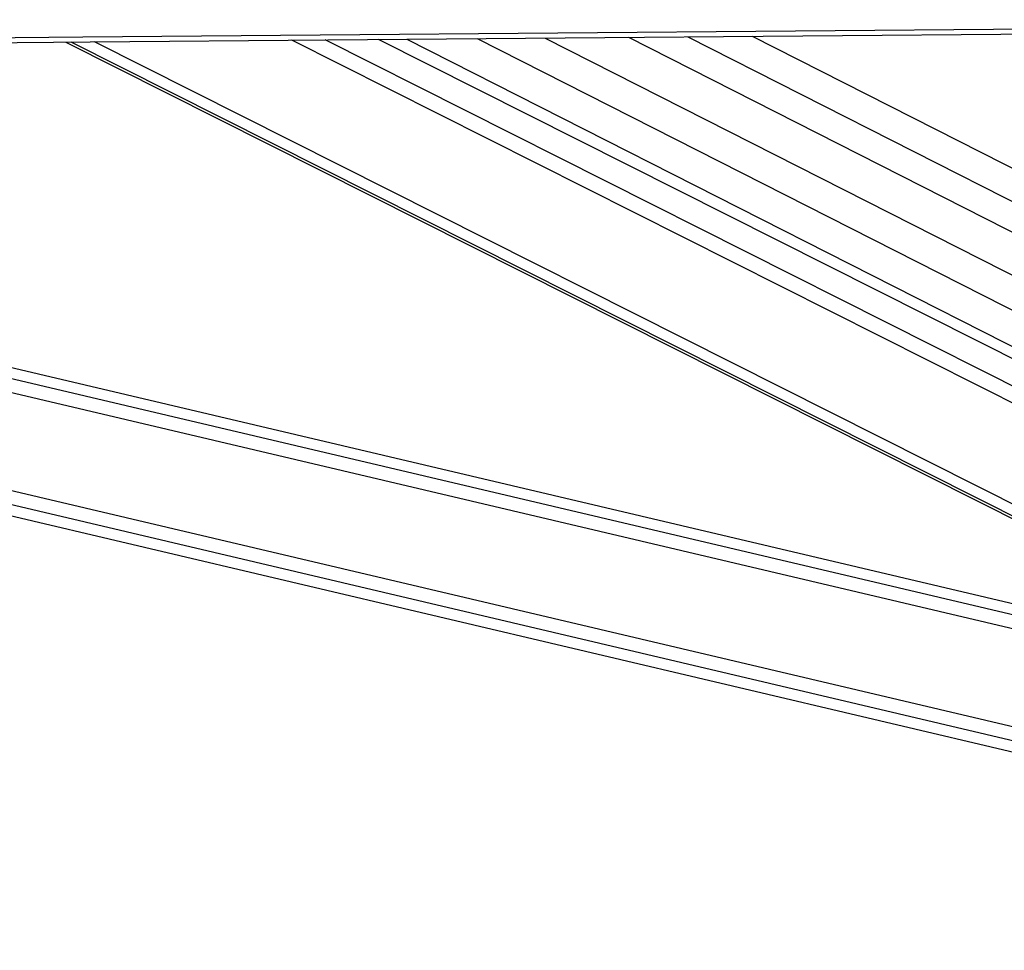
# Paper-space layout 'Surface plate' of a CAD drawing. Header units: millimetres. Extents: x 65420 to 443956, y 26941 to 406945.
# Tile 13 of 71: x 149233 to 158108, y 143756 to 152146. Entities that reach past the tile are written whole.
import ezdxf

# ---------------------------------------------------------------- set-up
doc = ezdxf.new("R2010")
doc.units = ezdxf.units.MM
doc.layers.add('COMPONENT_GEOMETRY', color=7, linetype='Continuous')
doc.styles.add('SLDTEXTSTYLE1', font='TXT', dxfattribs={"width": 0.75})
doc.dimstyles.new('SLDDIMSTYLE0', dxfattribs={"dimtxt": 2500, "dimasz": 165.1, "dimexe": 0, "dimexo": 0.0625, "dimgap": 625, "dimtad": 0, "dimtih": 1, "dimtoh": 1, "dimdec": 0, "dimlfac": 0.02, "dimrnd": 1e-09, "dimzin": 12, "dimdsep": 46, "dimtxsty": 'SLDTEXTSTYLE1', "dimsah": 1, "dimcen": 0.09, "dimadec": 0, "dimazin": 3, "dimtfac": 1, "dimtdec": 0, "dimtofl": 0, "dimtmove": 0, "dimatfit": 3, "dimfxl": 1, "dimfrac": 2, "dimtolj": 1, "dimtzin": 12, "dimarcsym": 0})

# ---------------------------------------------------------------- blocks, each defined once
blk = doc.blocks.new('_D_12')
at = {"layer": 'COMPONENT_GEOMETRY', "color": 7, "ltscale": 50}
for p, q in [((239589.9, 151445.9), (252465.4, 151445.9)), ((252306.7, 151445.9), (252306.7, 98062.1)), ((252306.7, 40709.5), (252306.7, 94093.3)), ((98713.2, 40709.5), (252465.4, 40709.5))]:
    blk.add_line(p, q, dxfattribs=at)
for points in [[(252306.7, 151445.9), (252281.3, 151280.8), (252332.1, 151280.8)], [(252306.7, 40709.5), (252332.1, 40874.6), (252281.3, 40874.6)]]:
    blk.add_solid(points, dxfattribs=at)
at = {"layer": 'COMPONENT_GEOMETRY', "color": 7, "ltscale": 50, "insert": (248612.2, 97316), "char_height": 2500, "attachment_point": 1, "style": 'SLDTEXTSTYLE1'}
blk.add_mtext('2215', dxfattribs=at)

psp = doc.layouts.new('Surface plate')

# ---------------------------------------------------------------- linework, layer by layer
at = {"color": 7, "linetype": 'Continuous', "lineweight": 25, "ltscale": 50}
for p, q in [((149648.51, 151943.61), (161052.77, 146203.55)), ((165242.46, 145537.67), (152466.62, 151968.09)), ((152722.14, 151970.31), (166073.64, 145191.62)), ((153970.88, 151981.17), (167294, 145216.88)), ((131712.77, 151788.39), (163836.39, 144211.3)), ((164134.83, 145476.58), (137175.46, 151835.57))]:
    psp.add_line(p, q, dxfattribs=at)
at = {"color": 8, "linetype": 'Continuous', "lineweight": 25, "ltscale": 50}
for p, q in [((161143.26, 146182.21), (149695.79, 151944.02)), ((161545.5, 146087.33), (149905.91, 151945.85)), ((164875.1, 145322.44), (151685.12, 151961.3)), ((164984.29, 145421.07), (151985.09, 151963.9)), ((153357.33, 151975.83), (166368.91, 145369.72)), ((154719.35, 151987.67), (167293.47, 145603.66)), ((155256.06, 151992.34), (167293.1, 145881.01)), ((155836.92, 151997.4), (167292.7, 146181.18)), ((163858.77, 144305.8), (132120.87, 151791.91)), ((163887.04, 144425.52), (132637.8, 151796.38)), ((164084.18, 145261.35), (136246.37, 151827.54)), ((164112.44, 145381.24), (136763.98, 151832.01))]:
    psp.add_line(p, q, dxfattribs=at)
at = {"color": 7, "linetype": 'Continuous', "lineweight": 25, "ltscale": 50, "flags": 128}
for points in [[(130526.11, 151824.06), (132667.74, 151842.53), (134809.36, 151861.02), (136950.99, 151879.52), (139092.61, 151898.03), (141234.24, 151916.56), (143375.86, 151935.1), (147659.12, 151972.22), (149800.74, 151990.81), (151942.36, 152009.41), (154083.99, 152028.02), (156225.61, 152046.65), (158367.23, 152065.29), (160508.86, 152083.94), (162650.48, 152102.61), (164792.11, 152121.3), (167658.87, 152146.33)], [(130592.93, 151778.73), (132734.55, 151797.21), (134876.18, 151815.7), (137017.81, 151834.2), (139159.43, 151852.72), (141301.06, 151871.25), (143442.68, 151889.79), (145584.3, 151908.35), (149867.56, 151945.51), (152009.18, 151964.11), (154150.8, 151982.73), (156292.43, 152001.36), (158434.05, 152020), (160575.67, 152038.66), (162717.3, 152057.33), (164858.93, 152076.01), (167658.79, 152100.46)]]:
    psp.add_lwpolyline(points, dxfattribs=at)

# ---------------------------------------------------------------- dimensions: what is measured, and where the dimension line sits
at = {"layer": 'COMPONENT_GEOMETRY', "color": 7, "ltscale": 50}
dim = psp.add_linear_dim(base=(252306.67, 40709.55), p1=(239526.37, 151445.89), p2=(98649.72, 40709.55), angle=90, dimstyle='SLDDIMSTYLE0', dxfattribs=at)
dim.commit()
dim.dimension.update_dxf_attribs({"geometry": '_D_12', "text_midpoint": (252306.67, 96077.72), "dimtype": 160})

doc.saveas('drawing.dxf')
